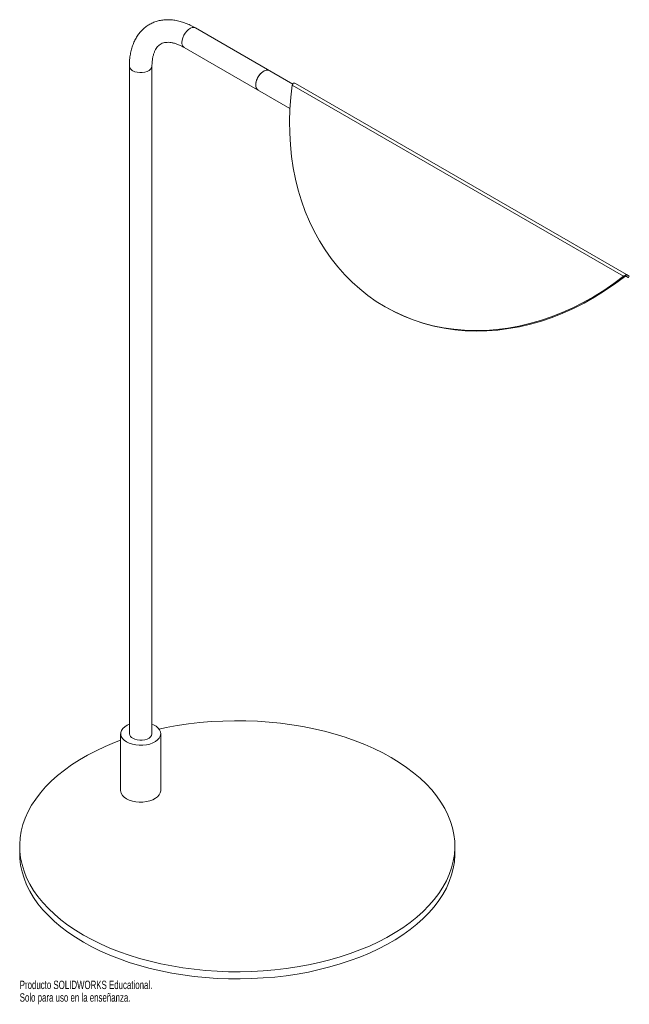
# Paper-space layout '_Isométrica' of a CAD drawing. Header units: millimetres. Extents: x -125 to 225, y -87 to 479.
import ezdxf

# ---------------------------------------------------------------- set-up
doc = ezdxf.new("R2010")
doc.units = ezdxf.units.MM
doc.styles.add('SLDTEXTSTYLE0', font='TXT', dxfattribs={"width": 0.7})

psp = doc.layouts.new('_Isométrica')

# ---------------------------------------------------------------- linework, layer by layer
at = {"color": 7, "linetype": 'Continuous', "lineweight": 15}
for p, q in [((31.89, 442.28), (-23.97, 474.53)), ((-30.47, 463.27), (30.28, 428.19)), ((-62.01, 452.56), (-62.01, 68.79)), ((-49.01, 68.79), (-49.01, 452.56)), ((221.87, 331.75), (31.62, 441.58)), ((223.61, 332.76), (33.36, 442.58)), ((221.87, 331.75), (222.37, 331.46)), ((223.07, 331.66), (223.07, 332.48)), ((223.07, 331.66), (223.1, 331.81)), ((223.61, 332.76), (223.26, 332.16)), ((225.21, 331.83), (223.61, 332.76)), ((224.71, 330.96), (225.21, 331.83)), ((84.91, 314.23), (85.41, 313.95)), ((-67.01, 68.79), (-67.01, 36.13)), ((-44.01, 36.13), (-44.01, 68.79)), ((-125, 4.08), (-125, 0)), ((125, 0), (125, 4.08))]:
    psp.add_line(p, q, dxfattribs=at)
at = {"color": 8, "linetype": 'Continuous', "lineweight": 15, "flags": 128}
for points in [[(-23.97, 474.53), (-24.07, 474.58), (-24.93, 474.82), (-25.91, 474.74), (-26.96, 474.35), (-28.02, 473.66), (-29.04, 472.72), (-29.97, 471.57), (-30.74, 470.28), (-31.33, 468.91), (-31.7, 467.54), (-31.82, 466.24)], [(-60.1, 449.91), (-58.92, 449.37), (-57.55, 449), (-56.07, 448.82), (-54.57, 448.85), (-53.11, 449.08), (-51.78, 449.49), (-50.65, 450.07), (-49.79, 450.78), (-49.23, 451.59), (-49.01, 452.45), (-49.01, 452.55)]]:
    psp.add_lwpolyline(points, dxfattribs=at)
at = {"color": 7, "linetype": 'Continuous', "lineweight": 15, "flags": 128}
for points in [[(18.45, 450.03), (18.36, 450.09), (17.5, 450.33), (16.52, 450.25), (15.47, 449.86), (14.4, 449.17), (13.38, 448.23), (12.46, 447.08), (11.68, 445.78), (11.1, 444.41), (10.73, 443.05), (10.61, 441.75)], [(18.45, 450.03), (17.95, 450.25), (17.02, 450.33), (16, 450.09), (14.94, 449.55), (13.88, 448.73), (12.9, 447.67), (12.05, 446.44), (11.36, 445.1), (10.88, 443.73), (10.64, 442.38), (10.64, 441.15), (10.88, 440.1), (11.36, 439.27), (11.95, 438.77)], [(221.87, 331.75), (216.28, 327.56), (210.55, 323.64), (204.71, 320), (198.76, 316.66), (192.72, 313.61), (186.6, 310.86), (180.42, 308.43), (174.2, 306.32), (167.94, 304.53), (161.66, 303.06), (155.38, 301.93), (149.1, 301.12), (142.86, 300.65), (136.65, 300.52), (130.5, 300.73), (124.41, 301.26), (118.41, 302.14), (112.51, 303.34), (106.72, 304.88), (101.05, 306.74), (95.52, 308.92), (90.14, 311.42), (84.92, 314.23), (79.88, 317.34), (75.03, 320.75), (70.37, 324.45), (65.93, 328.43), (61.7, 332.67), (57.71, 337.18), (53.95, 341.94), (50.44, 346.94), (47.19, 352.17), (44.2, 357.61), (41.48, 363.25), (39.04, 369.08), (36.88, 375.09), (35.01, 381.26), (33.43, 387.58), (32.15, 394.03), (31.17, 400.6), (30.48, 407.26), (30.11, 414.02), (30.03, 420.84), (30.26, 427.72), (30.79, 434.64), (31.62, 441.58)], [(222.37, 331.46), (216.78, 327.27), (211.05, 323.35), (205.21, 319.71), (199.26, 316.37), (193.22, 313.32), (187.1, 310.58), (180.92, 308.14), (174.7, 306.03), (168.44, 304.24), (162.16, 302.77), (155.88, 301.64), (149.6, 300.83), (143.36, 300.37), (137.15, 300.23), (131, 300.44), (124.91, 300.98), (118.91, 301.85), (113.01, 303.05), (107.22, 304.59), (101.55, 306.45), (96.02, 308.63), (90.64, 311.13), (85.42, 313.94), (85.41, 313.95)], [(223.21, 331.83), (223.56, 331.62), (224.24, 331.23), (224.62, 331.01), (224.7, 330.97), (224.47, 331.1), (223.94, 331.41), (223.11, 331.89)], [(-88.39, -46.94), (-83.56, -49.59), (-78.49, -52.08), (-73.2, -54.41), (-67.71, -56.58), (-62.02, -58.57), (-56.15, -60.39), (-50.13, -62.02), (-43.97, -63.47), (-37.68, -64.72), (-31.28, -65.78), (-24.79, -66.64), (-18.24, -67.31), (-11.63, -67.77), (-4.99, -68.02), (1.66, -68.07), (8.31, -67.92), (14.94, -67.56), (21.52, -67), (28.05, -66.24), (34.49, -65.28), (40.84, -64.12), (47.07, -62.77), (53.16, -61.23), (59.11, -59.5), (64.89, -57.59), (70.48, -55.51), (75.87, -53.26), (81.05, -50.85), (86, -48.28), (90.71, -45.57), (95.16, -42.71), (99.34, -39.72), (103.24, -36.6), (106.84, -33.38), (110.14, -30.04), (113.13, -26.61), (115.8, -23.09), (118.14, -19.49), (120.15, -15.83), (121.81, -12.11), (123.13, -8.34), (124.1, -4.54), (124.72, -0.72), (124.99, 3.12), (124.9, 6.96), (124.46, 10.8), (123.66, 14.61), (122.52, 18.4), (121.02, 22.14), (119.19, 25.83), (117.01, 29.46), (114.51, 33.02), (111.68, 36.5), (108.53, 39.89), (105.07, 43.17), (101.32, 46.34), (97.28, 49.4), (92.97, 52.32), (88.39, 55.11), (83.56, 57.75), (78.49, 60.24), (73.2, 62.57), (67.71, 64.74), (62.02, 66.74), (56.15, 68.55), (50.13, 70.19), (43.97, 71.63), (37.68, 72.89), (31.28, 73.95), (24.79, 74.81), (18.24, 75.47), (11.63, 75.93), (4.99, 76.19), (-1.66, 76.24), (-8.31, 76.08), (-14.94, 75.73), (-21.52, 75.17), (-28.05, 74.4), (-34.49, 73.44), (-40.84, 72.28), (-44.95, 71.42)], [(-62.01, 74.26), (-63.27, 73.69), (-64.66, 72.81), (-65.75, 71.8), (-66.52, 70.7), (-66.94, 69.53), (-66.98, 68.34), (-66.66, 67.17), (-65.98, 66.04), (-64.96, 65.01), (-63.64, 64.09)], [(-63.64, 64.09), (-62.06, 63.33), (-60.26, 62.74), (-58.32, 62.35), (-56.28, 62.16), (-54.22, 62.19), (-52.2, 62.43), (-50.29, 62.87), (-48.54, 63.51), (-47.02, 64.31), (-45.77, 65.26), (-44.83, 66.32), (-44.24, 67.46), (-44.01, 68.64), (-44.15, 69.83), (-44.65, 70.98), (-45.51, 72.06), (-46.68, 73.04), (-48.14, 73.88), (-49.01, 74.26)], [(-60.1, 66.14), (-58.92, 65.59), (-57.55, 65.23), (-56.07, 65.05), (-54.57, 65.08), (-53.11, 65.3), (-51.78, 65.71), (-50.65, 66.29), (-49.79, 67.01), (-49.23, 67.82), (-49.01, 68.68), (-49.01, 68.79)], [(-67.01, 65), (-70.48, 63.68), (-75.87, 61.43), (-81.05, 59.02), (-86, 56.45), (-90.71, 53.73), (-95.16, 50.87), (-99.34, 47.88), (-103.24, 44.77), (-106.84, 41.54), (-110.14, 38.2), (-113.13, 34.77), (-115.8, 31.25), (-118.14, 27.66), (-120.15, 23.99), (-121.81, 20.27), (-123.13, 16.51), (-124.1, 12.71), (-124.72, 8.88), (-124.99, 5.04), (-124.9, 1.2), (-124.46, -2.63), (-123.66, -6.45), (-122.52, -10.23), (-121.02, -13.97), (-119.19, -17.67), (-117.01, -21.3), (-114.51, -24.86), (-111.68, -28.33), (-108.53, -31.72), (-105.07, -35), (-101.32, -38.18), (-97.28, -41.23), (-92.97, -44.15), (-88.39, -46.94)], [(-63.64, 31.43), (-62.06, 30.67), (-60.26, 30.08), (-58.32, 29.69), (-56.28, 29.5), (-54.22, 29.53), (-52.2, 29.77), (-50.29, 30.21), (-48.54, 30.84), (-47.02, 31.65), (-45.77, 32.59), (-44.83, 33.66), (-44.24, 34.8), (-44.01, 35.98), (-44.01, 36.13)], [(-125, 0), (-124.9, -2.88), (-124.46, -6.71), (-123.66, -10.53), (-122.52, -14.31), (-121.02, -18.06), (-119.19, -21.75), (-117.01, -25.38), (-114.51, -28.94), (-111.68, -32.42), (-108.53, -35.8), (-105.07, -39.09), (-101.32, -42.26), (-97.28, -45.31), (-92.97, -48.24), (-88.39, -51.03)], [(-88.39, -51.03), (-83.56, -53.67), (-78.49, -56.16), (-73.2, -58.49), (-67.71, -60.66), (-62.02, -62.65), (-56.15, -64.47), (-50.13, -66.1), (-43.97, -67.55), (-37.68, -68.81), (-31.28, -69.87), (-24.79, -70.73), (-18.24, -71.39), (-11.63, -71.85), (-4.99, -72.1), (1.66, -72.15), (8.31, -72), (14.94, -71.64), (21.52, -71.08), (28.05, -70.32), (34.49, -69.36), (40.84, -68.2), (47.07, -66.85), (53.16, -65.31), (59.11, -63.58), (64.89, -61.68), (70.48, -59.6), (75.87, -57.35), (81.05, -54.93), (86, -52.37), (90.71, -49.65), (95.16, -46.79), (99.34, -43.8), (103.24, -40.69), (106.84, -37.46), (110.14, -34.12), (113.13, -30.69), (115.8, -27.17), (118.14, -23.57), (120.15, -19.91), (121.81, -16.19), (123.13, -12.43), (124.1, -8.62), (124.72, -4.8), (124.99, -0.96), (125, 0)]]:
    psp.add_lwpolyline(points, dxfattribs=at)
at = {"color": 8, "linetype": 'Continuous', "lineweight": 15}
for centre, start, end in [((-28.67, 465.88), 173.3801, 235.3077), ((-58.85, 452.82), 184.6069, 246.6332)]:
    psp.add_arc(centre, 3.17, start, end, dxfattribs=at)
at = {"color": 7, "linetype": 'Continuous', "lineweight": 15}
for centre, radius, start, end in [((13.76, 441.38), 3.17, 173.3801, 235.3077), ((-58.84, 69.05), 3.17, 184.6956, 246.6246), ((-61.28, 36.68), 5.75, 185.5046, 245.8156)]:
    psp.add_arc(centre, radius, start, end, dxfattribs=at)
for points, knots in [([(-23.97, 474.53), (-24.49, 474.82), (-25.98, 475.65), (-28.46, 476.81), (-31.41, 477.91), (-34.36, 478.7), (-37.26, 479.17), (-40.1, 479.3), (-42.84, 479.12), (-45.45, 478.61), (-47.91, 477.81), (-50.21, 476.72), (-52.33, 475.36), (-54.26, 473.74), (-55.99, 471.89), (-57.52, 469.81), (-58.85, 467.51), (-59.95, 464.99), (-60.84, 462.27), (-61.48, 459.35), (-61.88, 456.32), (-62, 454.02), (-62.01, 452.77), (-62.01, 452.56)], [0, 0, 0, 0, 0.028857, 0.082758, 0.136675, 0.190304, 0.24336, 0.295558, 0.346686, 0.396681, 0.445646, 0.493818, 0.541525, 0.589087, 0.6368, 0.68501, 0.733995, 0.783935, 0.834877, 0.886738, 0.939326, 0.990166, 1, 1, 1, 1]), ([(-49.01, 452.56), (-49, 452.98), (-48.99, 454.19), (-48.82, 456.05), (-48.47, 458.07), (-47.97, 459.86), (-47.34, 461.41), (-46.61, 462.72), (-45.77, 463.82), (-44.83, 464.71), (-43.73, 465.43), (-42.49, 465.93), (-41.11, 466.21), (-39.64, 466.28), (-38, 466.14), (-36.17, 465.75), (-34.25, 465.12), (-32.34, 464.3), (-31.06, 463.59), (-30.47, 463.27)], [0, 0, 0, 0, 0.0301867, 0.0877483, 0.1451524, 0.2025827, 0.2603628, 0.3191036, 0.3798174, 0.4441267, 0.5143171, 0.5913158, 0.6538763, 0.7125291, 0.7748947, 0.8346829, 0.8931858, 0.9511889, 1, 1, 1, 1]), ([(32.16, 442.69), (32.05, 442.57), (31.95, 442.4), (31.76, 442.03), (31.68, 441.81), (31.62, 441.58)], [0, 0, 0, 0, 0.5, 0.5, 1, 1, 1, 1]), ([(33.36, 442.58), (33.19, 442.68), (33, 442.74), (32.59, 442.77), (32.37, 442.75), (32.16, 442.69)], [0, 0, 0, 0, 0.5, 0.5, 1, 1, 1, 1]), ([(221.87, 331.75), (222.04, 331.92), (222.23, 332.07), (222.64, 332.32), (222.86, 332.41), (223.07, 332.48)], [0, 0, 0, 0, 0.5, 0.5, 1, 1, 1, 1]), ([(222.37, 331.46), (222.47, 331.52), (222.59, 331.56), (222.83, 331.63), (222.95, 331.65), (223.07, 331.66)], [0, 0, 0, 0, 0.5, 0.5, 1, 1, 1, 1]), ([(223.07, 332.48), (223.18, 332.6), (223.28, 332.69), (223.47, 332.78), (223.55, 332.79), (223.61, 332.76)], [0, 0, 0, 0, 0.5, 0.5, 1, 1, 1, 1]), ([(223.1, 331.8), (223.12, 331.88), (223.17, 332.03), (223.23, 332.12), (223.26, 332.16)], [0, 0, 0, 0, 0.478305, 1, 1, 1, 1])]:
    psp.add_open_spline(points, degree=3, knots=knots, dxfattribs=at)

# ---------------------------------------------------------------- texts
at = {"color": 7, "linetype": 'Continuous', "char_height": 4.8336, "attachment_point": 1, "style": 'SLDTEXTSTYLE0'}
for s, insert in [('Producto SOLIDWORKS Educational.', (-125, -73.17)), ('Solo para uso en la enseñanza.', (-125, -80.42))]:
    psp.add_mtext(s, dxfattribs=dict(at, insert=insert))

doc.saveas('drawing.dxf')
